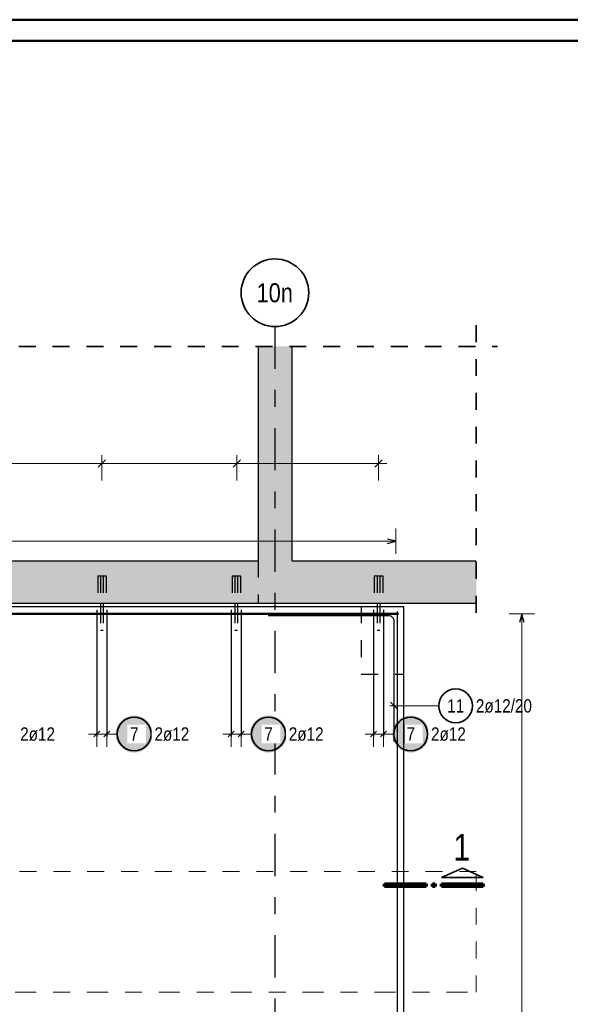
# Model space of a CAD drawing. Header units: millimetres. Extents: x 0 to 30.7, y 0 to 21.
# Tile 12 of 15: x 15.8 to 19.1, y 15.2 to 21. Entities that reach past the tile are written whole.
import ezdxf
from ezdxf.enums import TextEntityAlignment as Align

# ---------------------------------------------------------------- set-up
doc = ezdxf.new("R2010")
doc.units = ezdxf.units.MM
for name, pattern in [('DASHDOT', [1, 0.5, -0.25, 0, -0.25]), ('DASHDOTX2', [2, 1, -0.5, 0, -0.5]), ('HIDDEN', [0.375, 0.25, -0.125])]:
    doc.linetypes.add(name, pattern=pattern)
doc.layers.add('Mattenbewehrung', color=7, linetype='Continuous', lineweight=20)
doc.layers.add('Schraffuren', color=7, linetype='Continuous', lineweight=20)
doc.styles.add('Arial Narrow', font='ARIALN.TTF')

msp = doc.modelspace()

# ---------------------------------------------------------------- hatches: boundary and pattern name
at = {"lineweight": 25, "true_color": 0xffffff}
for points in [[(16.584528, 16.8), (16.584461, 16.803839), (16.58426, 16.807673), (16.583925, 16.811498), (16.583457, 16.815309), (16.582857, 16.819101), (16.582124, 16.82287), (16.58126, 16.826611), (16.580267, 16.83032), (16.579144, 16.833992), (16.577894, 16.837622), (16.576518, 16.841207), (16.575018, 16.844741), (16.573395, 16.848221), (16.571652, 16.851642), (16.569791, 16.855), (16.567813, 16.858291), (16.565722, 16.861511), (16.56352, 16.864656), (16.561209, 16.867723), (16.558793, 16.870707), (16.556274, 16.873604), (16.553655, 16.876412), (16.55094, 16.879127), (16.548132, 16.881746), (16.545234, 16.884265), (16.542251, 16.886681), (16.539184, 16.888992), (16.536039, 16.891194), (16.532819, 16.893285), (16.529528, 16.895263), (16.52617, 16.897124), (16.522749, 16.898867), (16.519269, 16.90049), (16.515735, 16.90199), (16.51215, 16.903366), (16.50852, 16.904616), (16.504848, 16.905739), (16.501139, 16.906733), (16.497398, 16.907596), (16.493629, 16.908329), (16.489837, 16.908929), (16.486026, 16.909397), (16.482201, 16.909732), (16.478367, 16.909933), (16.474528, 16.91), (16.470689, 16.909933), (16.466855, 16.909732), (16.46303, 16.909397), (16.459219, 16.908929), (16.455427, 16.908329), (16.451658, 16.907596), (16.447916, 16.906733), (16.444208, 16.905739), (16.440536, 16.904616), (16.436906, 16.903366), (16.433321, 16.90199), (16.429787, 16.90049), (16.426307, 16.898867), (16.422886, 16.897124), (16.419528, 16.895263), (16.416237, 16.893285), (16.413017, 16.891194), (16.409871, 16.888992), (16.406805, 16.886681), (16.403821, 16.884265), (16.400923, 16.881746), (16.398115, 16.879127), (16.3954, 16.876412), (16.392782, 16.873604), (16.390263, 16.870707), (16.387847, 16.867723), (16.385536, 16.864656), (16.383334, 16.861511), (16.381243, 16.858291), (16.379265, 16.855), (16.377404, 16.851642), (16.37566, 16.848221), (16.374038, 16.844741), (16.372538, 16.841207), (16.371162, 16.837622), (16.369912, 16.833992), (16.368789, 16.83032), (16.367795, 16.826611), (16.366932, 16.82287), (16.366199, 16.819101), (16.365598, 16.815309), (16.36513, 16.811498), (16.364796, 16.807673), (16.364595, 16.803839), (16.364528, 16.8), (16.364595, 16.796161), (16.364796, 16.792327), (16.36513, 16.788502), (16.365598, 16.784691), (16.366199, 16.780899), (16.366932, 16.77713), (16.367795, 16.773389), (16.368789, 16.76968), (16.369912, 16.766008), (16.371162, 16.762378), (16.372538, 16.758793), (16.374038, 16.755259), (16.37566, 16.751779), (16.377404, 16.748358), (16.379265, 16.745), (16.381243, 16.741709), (16.383334, 16.738489), (16.385536, 16.735344), (16.387847, 16.732277), (16.390263, 16.729293), (16.392782, 16.726396), (16.3954, 16.723588), (16.398115, 16.720873), (16.400923, 16.718254), (16.403821, 16.715735), (16.406805, 16.713319), (16.409871, 16.711008), (16.413017, 16.708806), (16.416237, 16.706715), (16.419528, 16.704737), (16.422886, 16.702876), (16.426307, 16.701133), (16.429787, 16.69951), (16.433321, 16.69801), (16.436906, 16.696634), (16.440536, 16.695384), (16.444208, 16.694261), (16.447916, 16.693267), (16.451658, 16.692404), (16.455427, 16.691671), (16.459219, 16.691071), (16.46303, 16.690603), (16.466855, 16.690268), (16.470689, 16.690067), (16.474528, 16.69), (16.478367, 16.690067), (16.482201, 16.690268), (16.486026, 16.690603), (16.489837, 16.691071), (16.493629, 16.691671), (16.497398, 16.692404), (16.501139, 16.693267), (16.504848, 16.694261), (16.50852, 16.695384), (16.51215, 16.696634), (16.515735, 16.69801), (16.519269, 16.69951), (16.522749, 16.701133), (16.52617, 16.702876), (16.529528, 16.704737), (16.532819, 16.706715), (16.536039, 16.708806), (16.539184, 16.711008), (16.542251, 16.713319), (16.545234, 16.715735), (16.548132, 16.718254), (16.55094, 16.720873), (16.553655, 16.723588), (16.556274, 16.726396), (16.558793, 16.729293), (16.561209, 16.732277), (16.56352, 16.735344), (16.565722, 16.738489), (16.567813, 16.741709), (16.569791, 16.745), (16.571652, 16.748358), (16.573395, 16.751779), (16.575018, 16.755259), (16.576518, 16.758793), (16.577894, 16.762378), (16.579144, 16.766008), (16.580267, 16.76968), (16.58126, 16.773389), (16.582124, 16.77713), (16.582857, 16.780899), (16.583457, 16.784691), (16.583925, 16.788502), (16.58426, 16.792327)], [(17.378694, 16.8), (17.378627, 16.803839), (17.378427, 16.807673), (17.378092, 16.811498), (17.377624, 16.815309), (17.377023, 16.819101), (17.376291, 16.82287), (17.375427, 16.826611), (17.374433, 16.83032), (17.373311, 16.833992), (17.372061, 16.837622), (17.370685, 16.841207), (17.369184, 16.844741), (17.367562, 16.848221), (17.365819, 16.851642), (17.363957, 16.855), (17.36198, 16.858291), (17.359889, 16.861511), (17.357686, 16.864656), (17.355376, 16.867723), (17.352959, 16.870707), (17.35044, 16.873604), (17.347822, 16.876412), (17.345107, 16.879127), (17.342299, 16.881746), (17.339401, 16.884265), (17.336417, 16.886681), (17.333351, 16.888992), (17.330206, 16.891194), (17.326986, 16.893285), (17.323694, 16.895263), (17.320336, 16.897124), (17.316915, 16.898867), (17.313435, 16.90049), (17.309901, 16.90199), (17.306317, 16.903366), (17.302686, 16.904616), (17.299015, 16.905739), (17.295306, 16.906733), (17.291565, 16.907596), (17.287796, 16.908329), (17.284004, 16.908929), (17.280193, 16.909397), (17.276368, 16.909732), (17.272533, 16.909933), (17.268694, 16.91), (17.264856, 16.909933), (17.261021, 16.909732), (17.257196, 16.909397), (17.253385, 16.908929), (17.249593, 16.908329), (17.245824, 16.907596), (17.242083, 16.906733), (17.238374, 16.905739), (17.234703, 16.904616), (17.231072, 16.903366), (17.227488, 16.90199), (17.223953, 16.90049), (17.220474, 16.898867), (17.217053, 16.897124), (17.213694, 16.895263), (17.210403, 16.893285), (17.207183, 16.891194), (17.204038, 16.888992), (17.200972, 16.886681), (17.197988, 16.884265), (17.19509, 16.881746), (17.192282, 16.879127), (17.189567, 16.876412), (17.186949, 16.873604), (17.18443, 16.870707), (17.182013, 16.867723), (17.179703, 16.864656), (17.1775, 16.861511), (17.175409, 16.858291), (17.173432, 16.855), (17.17157, 16.851642), (17.169827, 16.848221), (17.168204, 16.844741), (17.166704, 16.841207), (17.165328, 16.837622), (17.164078, 16.833992), (17.162956, 16.83032), (17.161962, 16.826611), (17.161098, 16.82287), (17.160366, 16.819101), (17.159765, 16.815309), (17.159297, 16.811498), (17.158962, 16.807673), (17.158761, 16.803839), (17.158694, 16.8), (17.158761, 16.796161), (17.158962, 16.792327), (17.159297, 16.788502), (17.159765, 16.784691), (17.160366, 16.780899), (17.161098, 16.77713), (17.161962, 16.773389), (17.162956, 16.76968), (17.164078, 16.766008), (17.165328, 16.762378), (17.166704, 16.758793), (17.168204, 16.755259), (17.169827, 16.751779), (17.17157, 16.748358), (17.173432, 16.745), (17.175409, 16.741709), (17.1775, 16.738489), (17.179703, 16.735344), (17.182013, 16.732277), (17.18443, 16.729293), (17.186949, 16.726396), (17.189567, 16.723588), (17.192282, 16.720873), (17.19509, 16.718254), (17.197988, 16.715735), (17.200972, 16.713319), (17.204038, 16.711008), (17.207183, 16.708806), (17.210403, 16.706715), (17.213694, 16.704737), (17.217053, 16.702876), (17.220474, 16.701133), (17.223953, 16.69951), (17.227488, 16.69801), (17.231072, 16.696634), (17.234703, 16.695384), (17.238374, 16.694261), (17.242083, 16.693267), (17.245824, 16.692404), (17.249593, 16.691671), (17.253385, 16.691071), (17.257196, 16.690603), (17.261021, 16.690268), (17.264856, 16.690067), (17.268694, 16.69), (17.272533, 16.690067), (17.276368, 16.690268), (17.280193, 16.690603), (17.284004, 16.691071), (17.287796, 16.691671), (17.291565, 16.692404), (17.295306, 16.693267), (17.299015, 16.694261), (17.302686, 16.695384), (17.306317, 16.696634), (17.309901, 16.69801), (17.313435, 16.69951), (17.316915, 16.701133), (17.320336, 16.702876), (17.323694, 16.704737), (17.326986, 16.706715), (17.330206, 16.708806), (17.333351, 16.711008), (17.336417, 16.713319), (17.339401, 16.715735), (17.342299, 16.718254), (17.345107, 16.720873), (17.347822, 16.723588), (17.35044, 16.726396), (17.352959, 16.729293), (17.355376, 16.732277), (17.357686, 16.735344), (17.359889, 16.738489), (17.36198, 16.741709), (17.363957, 16.745), (17.365819, 16.748358), (17.367562, 16.751779), (17.369184, 16.755259), (17.370685, 16.758793), (17.372061, 16.762378), (17.373311, 16.766008), (17.374433, 16.76968), (17.375427, 16.773389), (17.376291, 16.77713), (17.377023, 16.780899), (17.377624, 16.784691), (17.378092, 16.788502), (17.378427, 16.792327)], [(18.21986, 16.8), (18.219793, 16.803839), (18.219592, 16.807673), (18.219257, 16.811498), (18.218789, 16.815309), (18.218189, 16.819101), (18.217456, 16.82287), (18.216593, 16.826611), (18.215599, 16.83032), (18.214476, 16.833992), (18.213226, 16.837622), (18.21185, 16.841207), (18.21035, 16.844741), (18.208727, 16.848221), (18.206984, 16.851642), (18.205123, 16.855), (18.203145, 16.858291), (18.201054, 16.861511), (18.198852, 16.864656), (18.196541, 16.867723), (18.194125, 16.870707), (18.191606, 16.873604), (18.188987, 16.876412), (18.186272, 16.879127), (18.183464, 16.881746), (18.180567, 16.884265), (18.177583, 16.886681), (18.174516, 16.888992), (18.171371, 16.891194), (18.168151, 16.893285), (18.16486, 16.895263), (18.161502, 16.897124), (18.158081, 16.898867), (18.154601, 16.90049), (18.151067, 16.90199), (18.147482, 16.903366), (18.143852, 16.904616), (18.14018, 16.905739), (18.136471, 16.906733), (18.13273, 16.907596), (18.128961, 16.908329), (18.125169, 16.908929), (18.121358, 16.909397), (18.117533, 16.909732), (18.113699, 16.909933), (18.10986, 16.91), (18.106021, 16.909933), (18.102187, 16.909732), (18.098362, 16.909397), (18.094551, 16.908929), (18.090759, 16.908329), (18.08699, 16.907596), (18.083249, 16.906733), (18.07954, 16.905739), (18.075868, 16.904616), (18.072238, 16.903366), (18.068653, 16.90199), (18.065119, 16.90049), (18.061639, 16.898867), (18.058218, 16.897124), (18.05486, 16.895263), (18.051569, 16.893285), (18.048349, 16.891194), (18.045204, 16.888992), (18.042137, 16.886681), (18.039153, 16.884265), (18.036256, 16.881746), (18.033448, 16.879127), (18.030733, 16.876412), (18.028114, 16.873604), (18.025595, 16.870707), (18.023179, 16.867723), (18.020868, 16.864656), (18.018666, 16.861511), (18.016575, 16.858291), (18.014597, 16.855), (18.012736, 16.851642), (18.010993, 16.848221), (18.00937, 16.844741), (18.00787, 16.841207), (18.006494, 16.837622), (18.005244, 16.833992), (18.004121, 16.83032), (18.003127, 16.826611), (18.002264, 16.82287), (18.001531, 16.819101), (18.00093, 16.815309), (18.000463, 16.811498), (18.000128, 16.807673), (17.999927, 16.803839), (17.99986, 16.8), (17.999927, 16.796161), (18.000128, 16.792327), (18.000463, 16.788502), (18.00093, 16.784691), (18.001531, 16.780899), (18.002264, 16.77713), (18.003127, 16.773389), (18.004121, 16.76968), (18.005244, 16.766008), (18.006494, 16.762378), (18.00787, 16.758793), (18.00937, 16.755259), (18.010993, 16.751779), (18.012736, 16.748358), (18.014597, 16.745), (18.016575, 16.741709), (18.018666, 16.738489), (18.020868, 16.735344), (18.023179, 16.732277), (18.025595, 16.729293), (18.028114, 16.726396), (18.030733, 16.723588), (18.033448, 16.720873), (18.036256, 16.718254), (18.039153, 16.715735), (18.042137, 16.713319), (18.045204, 16.711008), (18.048349, 16.708806), (18.051569, 16.706715), (18.05486, 16.704737), (18.058218, 16.702876), (18.061639, 16.701133), (18.065119, 16.69951), (18.068653, 16.69801), (18.072238, 16.696634), (18.075868, 16.695384), (18.07954, 16.694261), (18.083249, 16.693267), (18.08699, 16.692404), (18.090759, 16.691671), (18.094551, 16.691071), (18.098362, 16.690603), (18.102187, 16.690268), (18.106021, 16.690067), (18.10986, 16.69), (18.113699, 16.690067), (18.117533, 16.690268), (18.121358, 16.690603), (18.125169, 16.691071), (18.128961, 16.691671), (18.13273, 16.692404), (18.136471, 16.693267), (18.14018, 16.694261), (18.143852, 16.695384), (18.147482, 16.696634), (18.151067, 16.69801), (18.154601, 16.69951), (18.158081, 16.701133), (18.161502, 16.702876), (18.16486, 16.704737), (18.168151, 16.706715), (18.171371, 16.708806), (18.174516, 16.711008), (18.177583, 16.713319), (18.180567, 16.715735), (18.183464, 16.718254), (18.186272, 16.720873), (18.188987, 16.723588), (18.191606, 16.726396), (18.194125, 16.729293), (18.196541, 16.732277), (18.198852, 16.735344), (18.201054, 16.738489), (18.203145, 16.741709), (18.205123, 16.745), (18.206984, 16.748358), (18.208727, 16.751779), (18.21035, 16.755259), (18.21185, 16.758793), (18.213226, 16.762378), (18.214476, 16.766008), (18.215599, 16.76968), (18.216593, 16.773389), (18.217456, 16.77713), (18.218189, 16.780899), (18.218789, 16.784691), (18.219257, 16.788502), (18.219592, 16.792327)]]:
    msp.add_hatch(color=7, dxfattribs=at).paths.add_polyline_path(points)
at = {"layer": 'Schraffuren', "lineweight": 25, "true_color": 0xd7ffd7}
for points in [[(17.407515, 19.092687), (17.407515, 17.82486), (17.207515, 17.82486), (17.207515, 19.092687)], [(18.497272, 17.82486), (18.497272, 17.57486), (12.832458, 17.57486), (12.832458, 17.82486)]]:
    msp.add_hatch(color=254, dxfattribs=at).paths.add_polyline_path(points)

# ---------------------------------------------------------------- linework, layer by layer
at = {"color": 4, "linetype": 'Continuous', "lineweight": 50}
for p, q in [((29.725, 21.025), (0, 21.025)), ((29.6, 20.9), (0.5, 20.9))]:
    msp.add_line(p, q, dxfattribs=at)
at = {"color": 3, "linetype": 'DASHDOTX2', "lineweight": 25, "ltscale": 0.25}
msp.add_line((17.307035, 19.209938), (17.307035, 11.482822), dxfattribs=at)
at = {"color": 2, "linetype": 'HIDDEN', "lineweight": 35, "ltscale": 0.25}
for p, q in [((18.497272, 19.217687), (18.497272, 17.44986)), ((1.592196, 19.092687), (18.622272, 19.092687))]:
    msp.add_line(p, q, dxfattribs=at)
at = {"color": 2, "linetype": 'Continuous', "lineweight": 35}
for p, q in [((16.305829, 18.422097), (16.261635, 18.377903)), ((16.305829, 18.422097), (16.261635, 18.377903)), ((17.103057, 18.422097), (17.058863, 18.377903)), ((17.103057, 18.422097), (17.058863, 18.377903)), ((17.941161, 18.422097), (17.896967, 18.377903)), ((18.291167, 15.951161), (18.414915, 16.007411)), ((18.414915, 16.007411), (18.538667, 15.951161)), ((18.538667, 15.951161), (18.291167, 15.951161))]:
    msp.add_line(p, q, dxfattribs=at)
at = {"color": 6, "linetype": 'Continuous', "lineweight": 13}
for p, q in [((16.283732, 18.45), (16.283732, 18.3)), ((16.283732, 18.45), (16.283732, 18.3)), ((17.08096, 18.45), (17.08096, 18.3)), ((17.08096, 18.45), (17.08096, 18.3)), ((17.919064, 18.45), (17.919064, 18.3)), ((15.439565, 18.4), (16.333732, 18.4)), ((16.233732, 18.4), (17.13096, 18.4)), ((17.03096, 18.4), (17.969064, 18.4))]:
    msp.add_line(p, q, dxfattribs=at)
at = {"color": 5, "linetype": 'Continuous', "lineweight": 18}
for p, q in [((18.022514, 17.865), (18.022514, 18.015)), ((18.022514, 17.94), (3.447066, 17.94)), ((18.84215, 17.509847), (18.69215, 17.509847)), ((18.76715, 12.289029), (18.76715, 17.509847)), ((18.275276, 16.966474), (17.986514, 16.966474)), ((16.254232, 16.725), (16.254232, 16.875)), ((16.313232, 16.725), (16.313232, 16.875)), ((17.048399, 16.725), (17.048399, 16.875)), ((17.107399, 16.725), (17.107399, 16.875)), ((17.889564, 16.725), (17.889564, 16.875)), ((17.948564, 16.725), (17.948564, 16.875)), ((16.363232, 16.8), (16.204232, 16.8)), ((16.374528, 16.8), (16.363232, 16.8)), ((17.157399, 16.8), (16.998399, 16.8)), ((17.168694, 16.8), (17.157399, 16.8)), ((17.998564, 16.8), (17.839564, 16.8)), ((18.00986, 16.8), (17.998564, 16.8))]:
    msp.add_line(p, q, dxfattribs=at)
at = {"color": 3, "linetype": 'Continuous', "lineweight": 25}
for p, q in [((18.022514, 17.94), (17.972514, 17.953397)), ((17.972514, 17.926603), (18.022514, 17.94)), ((3.382066, 17.554847), (18.067514, 17.554847)), ((16.254232, 17.534847), (16.254232, 16.784847)), ((16.275732, 17.57486), (16.275732, 17.554847)), ((16.291732, 17.57486), (16.291732, 17.554847)), ((16.313232, 17.534847), (16.313232, 16.784847)), ((17.048399, 17.534847), (17.048399, 16.784847)), ((17.069899, 17.57486), (17.069899, 17.554847)), ((17.085899, 17.57486), (17.085899, 17.554847)), ((17.107399, 17.534847), (17.107399, 16.784847)), ((17.889564, 17.534847), (17.889564, 16.784847)), ((17.911064, 17.57486), (17.911064, 17.554847)), ((17.927064, 17.57486), (17.927064, 17.554847)), ((17.948564, 17.534847), (17.948564, 16.784847)), ((8.037514, 17.513847), (18.037514, 17.513847)), ((8.037514, 17.508847), (18.037514, 17.508847)), ((17.981514, 17.498847), (17.267514, 17.498847)), ((18.031514, 12.254029), (18.031514, 17.524847)), ((18.031514, 12.254029), (18.031514, 17.524847)), ((18.76715, 17.509847), (18.753753, 17.459847)), ((18.780547, 17.459847), (18.76715, 17.509847)), ((18.011514, 16.754847), (18.011514, 17.468847)), ((17.989417, 16.988571), (18.033611, 16.944377)), ((16.236554, 16.782322), (16.27191, 16.817678)), ((16.295554, 16.782322), (16.33091, 16.817678)), ((17.030721, 16.782322), (17.066076, 16.817678)), ((17.089721, 16.782322), (17.125076, 16.817678)), ((17.871886, 16.782322), (17.907242, 16.817678)), ((17.930886, 16.782322), (17.966242, 16.817678))]:
    msp.add_line(p, q, dxfattribs=at)
at = {"color": 3, "linetype": 'HIDDEN', "lineweight": 25, "ltscale": 0.25}
for p, q in [((17.207515, 17.82486), (17.207515, 17.57486)), ((16.258732, 17.73486), (16.260635, 17.73486)), ((16.258732, 17.73486), (16.258732, 17.57486)), ((16.260635, 17.73486), (16.266054, 17.73486)), ((16.266054, 17.73486), (16.274165, 17.73486)), ((16.274165, 17.73486), (16.283732, 17.73486)), ((16.275732, 17.73486), (16.275732, 17.57486)), ((16.283732, 17.73486), (16.293299, 17.73486)), ((16.291732, 17.73486), (16.291732, 17.57486)), ((16.293299, 17.73486), (16.30141, 17.73486)), ((16.30141, 17.73486), (16.306829, 17.73486)), ((16.306829, 17.73486), (16.308732, 17.73486)), ((16.308732, 17.73486), (16.308732, 17.57486)), ((17.052899, 17.73486), (17.054802, 17.73486)), ((17.052899, 17.73486), (17.052899, 17.57486)), ((17.054802, 17.73486), (17.060221, 17.73486)), ((17.060221, 17.73486), (17.068331, 17.73486)), ((17.068331, 17.73486), (17.077899, 17.73486)), ((17.069899, 17.73486), (17.069899, 17.57486)), ((17.077899, 17.73486), (17.087466, 17.73486)), ((17.085899, 17.73486), (17.085899, 17.57486)), ((17.087466, 17.73486), (17.095576, 17.73486)), ((17.095576, 17.73486), (17.100996, 17.73486)), ((17.100996, 17.73486), (17.102899, 17.73486)), ((17.102899, 17.73486), (17.102899, 17.57486)), ((17.894064, 17.73486), (17.895967, 17.73486)), ((17.894064, 17.73486), (17.894064, 17.57486)), ((17.895967, 17.73486), (17.901386, 17.73486)), ((17.901386, 17.73486), (17.909497, 17.73486)), ((17.909497, 17.73486), (17.919064, 17.73486)), ((17.911064, 17.73486), (17.911064, 17.57486)), ((17.919064, 17.73486), (17.928631, 17.73486)), ((17.927064, 17.73486), (17.927064, 17.57486)), ((17.928631, 17.73486), (17.936742, 17.73486)), ((17.936742, 17.73486), (17.942161, 17.73486)), ((17.942161, 17.73486), (17.944064, 17.73486)), ((17.944064, 17.73486), (17.944064, 17.57486)), ((16.275732, 17.554847), (16.275732, 17.41486)), ((16.291732, 17.554847), (16.291732, 17.41486)), ((17.069899, 17.554847), (17.069899, 17.41486)), ((17.085899, 17.554847), (17.085899, 17.41486)), ((17.817514, 17.554847), (17.817514, 17.154847)), ((17.911064, 17.554847), (17.911064, 17.41486)), ((17.927064, 17.554847), (17.927064, 17.41486)), ((16.275732, 17.41486), (16.276341, 17.41486)), ((16.276341, 17.41486), (16.278075, 17.41486)), ((16.278075, 17.41486), (16.28067, 17.41486)), ((16.28067, 17.41486), (16.283732, 17.41486)), ((16.283732, 17.41486), (16.286793, 17.41486)), ((16.286793, 17.41486), (16.289389, 17.41486)), ((16.289389, 17.41486), (16.291123, 17.41486)), ((16.291123, 17.41486), (16.291732, 17.41486)), ((17.069899, 17.41486), (17.070507, 17.41486)), ((17.070507, 17.41486), (17.072242, 17.41486)), ((17.072242, 17.41486), (17.074837, 17.41486)), ((17.074837, 17.41486), (17.077899, 17.41486)), ((17.077899, 17.41486), (17.08096, 17.41486)), ((17.08096, 17.41486), (17.083555, 17.41486)), ((17.083555, 17.41486), (17.08529, 17.41486)), ((17.08529, 17.41486), (17.085899, 17.41486)), ((17.911064, 17.41486), (17.911673, 17.41486)), ((17.911673, 17.41486), (17.913407, 17.41486)), ((17.913407, 17.41486), (17.916003, 17.41486)), ((17.916003, 17.41486), (17.919064, 17.41486)), ((17.919064, 17.41486), (17.922125, 17.41486)), ((17.922125, 17.41486), (17.924721, 17.41486)), ((17.924721, 17.41486), (17.926455, 17.41486)), ((17.926455, 17.41486), (17.927064, 17.41486)), ((17.817514, 17.154847), (18.067514, 17.154847))]:
    msp.add_line(p, q, dxfattribs=at)
at = {"color": 9, "linetype": 'HIDDEN', "lineweight": 0, "ltscale": 0.25}
for p, q in [((18.497272, 15.987213), (2.17032, 15.987213)), ((18.497272, 15.272371), (18.497272, 15.987213))]:
    msp.add_line(p, q, dxfattribs=at)
at = {"color": 1, "linetype": 'Continuous', "lineweight": 70}
for p, q in [((17.953666, 15.898663), (17.953666, 15.913661)), ((17.953666, 15.913661), (18.201167, 15.913661)), ((18.201167, 15.913661), (18.201167, 15.898663)), ((18.238667, 15.898663), (18.238667, 15.913661)), ((18.238667, 15.913661), (18.253666, 15.913661)), ((18.253666, 15.913661), (18.253666, 15.898663)), ((18.291167, 15.898663), (18.291167, 15.913661)), ((18.291167, 15.913661), (18.538667, 15.913661)), ((18.538667, 15.913661), (18.538667, 15.898663)), ((18.201167, 15.898663), (17.953666, 15.898663)), ((18.253666, 15.898663), (18.238667, 15.898663)), ((18.538667, 15.898663), (18.291167, 15.898663))]:
    msp.add_line(p, q, dxfattribs=at)
at = {"color": 9, "linetype": 'DASHDOT', "lineweight": 0, "ltscale": 0.25}
msp.add_line((2.17032, 15.272371), (18.497272, 15.272371), dxfattribs=at)
at = {"color": 2, "linetype": 'Continuous', "lineweight": 35}
for centre, radius in [((17.307035, 19.409938), 0.2), ((18.375276, 16.966474), 0.1), ((16.474528, 16.8), 0.1), ((17.268694, 16.8), 0.1), ((18.10986, 16.8), 0.1)]:
    msp.add_circle(centre, radius, dxfattribs=at)
at = {"color": 3, "linetype": 'Continuous', "lineweight": 25}
msp.add_arc((17.981514, 17.468847), 0.03, 0, 90, dxfattribs=at)
at = {"layer": 'Mattenbewehrung', "color": 3, "linetype": 'Continuous', "lineweight": 25}
for p, q in [((17.207515, 19.092687), (17.207515, 17.82486)), ((17.407515, 19.092687), (17.407515, 17.82486)), ((12.832458, 17.82486), (17.207514, 17.82486)), ((17.407514, 17.82486), (18.497272, 17.82486)), ((12.832458, 17.57486), (18.497272, 17.57486))]:
    msp.add_line(p, q, dxfattribs=at)

# ---------------------------------------------------------------- texts
at = {"color": 4, "lineweight": 50, "style": 'Arial Narrow'}
msp.add_text('10n', height=0.1125, dxfattribs=at).set_placement((17.305435, 19.409938), align=Align.MIDDLE_CENTER)
at = {"color": 1, "lineweight": 70, "style": 'Arial Narrow'}
msp.add_text('1', height=0.1575, dxfattribs=at).set_placement((18.361305, 16.051656))
at = {"color": 2, "lineweight": 35, "char_height": 0.07875, "attachment_point": 1, "line_spacing_factor": 0.9, "style": 'Arial Narrow'}
for s, insert in [('11', (18.325663, 17.005849)), ('2ø12/20', (18.495276, 17.005849))]:
    msp.add_mtext(s, dxfattribs=dict(at, insert=insert))
at = {"color": 2, "lineweight": 35, "insert": (15.800361, 16.839375), "char_height": 0.07875, "attachment_point": 1, "line_spacing_factor": 0.9, "style": 'Arial Narrow', "bg_fill": 3, "box_fill_scale": 1.2, "bg_fill_color": 256, "bg_fill_true_color": 13158600, "bg_fill_transparency": 0}
msp.add_mtext('2ø12', dxfattribs=at)

# ---------------------------------------------------------------- next in the draw order: texts
at = {"color": 2, "lineweight": 35, "char_height": 0.07875, "attachment_point": 1, "line_spacing_factor": 0.9, "style": 'Arial Narrow', "bg_fill": 3, "box_fill_scale": 1.2, "bg_fill_color": 256, "bg_fill_true_color": 13158600, "bg_fill_transparency": 0}
for s, insert in [('7', (16.449722, 16.839375)), ('2ø12', (16.594528, 16.839375)), ('7', (17.243888, 16.839375)), ('2ø12', (17.388694, 16.839375)), ('7', (18.085054, 16.839375)), ('2ø12', (18.22986, 16.839375))]:
    msp.add_mtext(s, dxfattribs=dict(at, insert=insert))

# ---------------------------------------------------------------- next in the draw order: linework, layer by layer
at = {"color": 3, "linetype": 'Continuous', "lineweight": 25}
msp.add_line((18.067514, 17.554847), (18.067514, 12.224029), dxfattribs=at)

doc.saveas('drawing.dxf')
